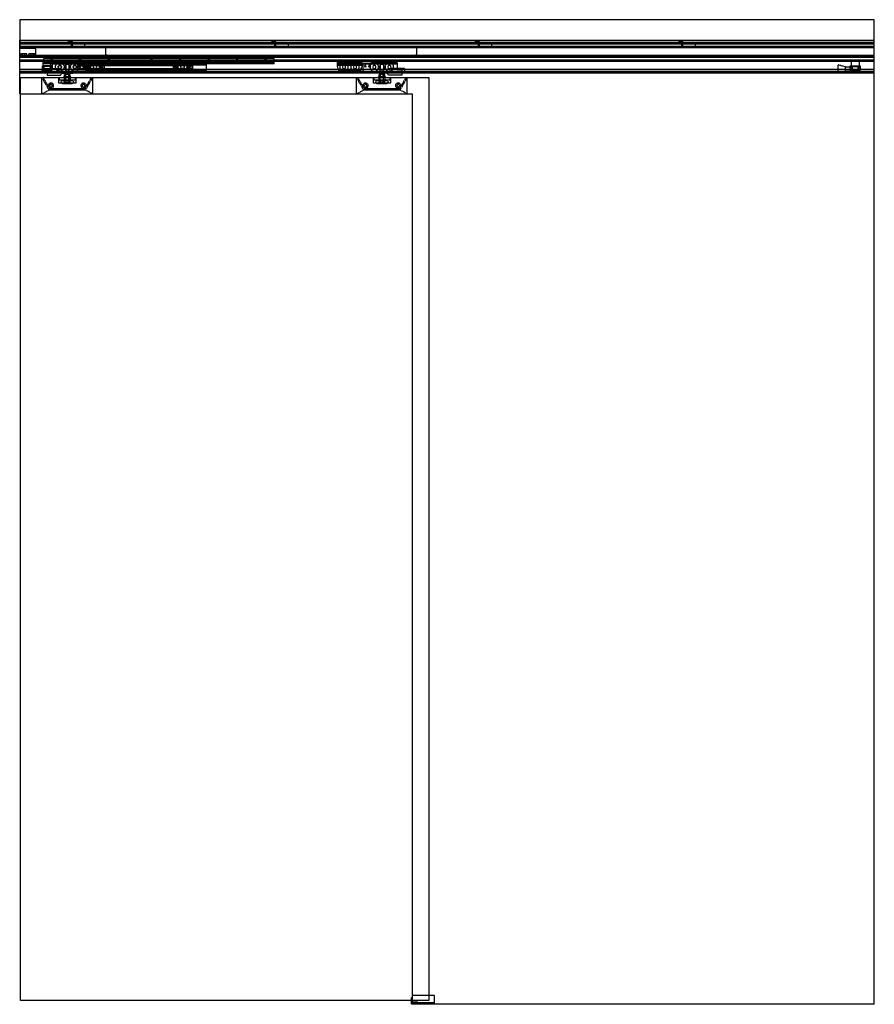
# Model space of a CAD drawing. Header units: millimetres. Extents: x 0 to 2100, y 0 to 2418.
import ezdxf

# ---------------------------------------------------------------- set-up
doc = ezdxf.new("R2010")
doc.units = ezdxf.units.MM
doc.header["$LTSCALE"] = 10
doc.linetypes.add('ALLCAD_Strich', pattern=[0.2, 0.15, -0.05])
doc.layers.add('BESCH_KONT_sich_schn_ansi_2d', color=40, linetype='Continuous')

msp = doc.modelspace()

# ---------------------------------------------------------------- linework, layer by layer
at = {"layer": 'BESCH_KONT_sich_schn_ansi_2d', "linetype": 'ALLCAD_Strich', "extrusion": (0, 1, -2.22045e-16)}
for p, q in [((2100, 2418), (0, 2418)), ((0, 2418), (0, 2368)), ((2100, 2368), (2100, 2418)), ((0, 2368), (2100, 2368)), ((0, 2368), (0, 2368)), ((0, 2368), (0, 2353)), ((0, 2236), (0, 2368)), ((2100, 2362), (0, 2362)), ((0, 2361.5), (0, 2361.5)), ((0, 2361.5), (0, 2361.5)), ((0, 2361.5), (0, 2361.5)), ((0, 2361.5), (0, 2361.5)), ((0, 2361.5), (0, 2361.5)), ((0, 2361.5), (0, 2361.5)), ((0, 2361.5), (0, 2361.5)), ((0, 2361.5), (0, 2361.5)), ((0, 2361.5), (0, 2361.5)), ((0, 2361.5), (0, 2361.5)), ((0, 2361.5), (0, 2361.5)), ((0, 2361.5), (0, 2361.5)), ((0, 2361.5), (0, 2361.5)), ((0, 2361.5), (0, 2361.5)), ((0, 2361.5), (0, 2361.5)), ((0, 2361.5), (0, 2361.5)), ((0, 2361.5), (0, 2361.5)), ((0, 2361.5), (0, 2361.5)), ((0, 2361.5), (0, 2361.5)), ((0, 2361.5), (0, 2361.5)), ((0, 2361.5), (0, 2361.5)), ((0, 2361.5), (0, 2361.5)), ((0, 2361.5), (0, 2361.5)), ((2100, 2361.5), (0, 2361.5)), ((0, 2359.5), (2100, 2359.5)), ((0, 2359), (2100, 2359)), ((0, 2353), (0, 2353)), ((0, 2353), (2100, 2353)), ((0, 2351.5), (0, 2351.5)), ((0, 2329.7), (0, 2351.5)), ((2100, 2351.5), (0, 2351.5)), ((2100, 2348.5), (0, 2348.5)), ((40, 2347), (0, 2347)), ((40, 2327), (40, 2347)), ((129.5, 2365), (119.5, 2365)), ((119.5, 2365), (119.5, 2362)), ((126.5, 2362), (126.5, 2351.5)), ((126.5, 2359), (126.5, 2362)), ((129.5, 2359), (129.5, 2365)), ((129.5, 2351.5), (129.5, 2359)), ((144.5, 2359), (144.5, 2362)), ((159.5, 2359), (159.5, 2351.5)), ((212, 2332), (212, 2348.5)), ((976, 2348.5), (212, 2348.5)), ((619.5, 2365), (619.5, 2362)), ((629.5, 2365), (619.5, 2365)), ((626.5, 2362), (626.5, 2351.5)), ((626.5, 2359), (626.5, 2362)), ((629.5, 2359), (629.5, 2365)), ((629.5, 2351.5), (629.5, 2359)), ((644.5, 2359), (644.5, 2362)), ((659.5, 2359), (659.5, 2351.5)), ((976, 2332), (976, 2348.5)), ((1119.5, 2365), (1119.5, 2362)), ((1129.5, 2365), (1119.5, 2365)), ((1126.5, 2362), (1126.5, 2351.5)), ((1126.5, 2359), (1126.5, 2362)), ((1129.5, 2359), (1129.5, 2365)), ((1129.5, 2351.5), (1129.5, 2359)), ((1144.5, 2359), (1144.5, 2362)), ((1159.5, 2359), (1159.5, 2351.5)), ((1619.5, 2365), (1619.5, 2362)), ((1629.5, 2365), (1619.5, 2365)), ((1626.5, 2362), (1626.5, 2351.5)), ((1626.5, 2359), (1626.5, 2362)), ((1629.5, 2359), (1629.5, 2365)), ((1629.5, 2351.5), (1629.5, 2359)), ((1644.5, 2359), (1644.5, 2362)), ((1659.5, 2359), (1659.5, 2351.5)), ((2100, 0), (2100, 2368)), ((2100, 2353), (2100, 2368)), ((2100, 2329.7), (2100, 2351.5)), ((0, 2329.7), (0, 2329.7)), ((0, 2329), (0, 2329.7)), ((2100, 2329.7), (0, 2329.7)), ((40, 2329.5), (0, 2329.5)), ((0, 2329), (0, 2329)), ((0, 2289), (0, 2329)), ((2100, 2329), (0, 2329)), ((40, 2328), (0, 2328)), ((2100, 2327.9), (0, 2327.9)), ((2100, 2327.2), (0, 2327.2)), ((40, 2327), (0, 2327)), ((2100, 2327), (0, 2327)), ((2100, 2325.5), (0, 2325.5)), ((0, 2325.5), (0, 2325.5)), ((0, 2325.5), (0, 2325.5)), ((0, 2325.5), (0, 2325.5)), ((0, 2325.5), (0, 2325.5)), ((0, 2325.5), (0, 2325.5)), ((0, 2325.5), (0, 2325.5)), ((0, 2325.5), (0, 2325.5)), ((0, 2325.5), (0, 2325.5)), ((0, 2325.5), (0, 2325.5)), ((0, 2325.5), (0, 2325.5)), ((0, 2325.5), (0, 2325.5)), ((0, 2325.5), (0, 2325.5)), ((0, 2325.5), (0, 2325.5)), ((0, 2325.5), (0, 2325.5)), ((0, 2325.5), (0, 2325.5)), ((0, 2325.5), (0, 2325.5)), ((0, 2325.5), (0, 2325.5)), ((0, 2325.5), (0, 2325.5)), ((0, 2325.5), (0, 2325.5)), ((0, 2325.5), (0, 2325.5)), ((0, 2325.5), (0, 2325.5)), ((0, 2325.5), (0, 2325.5)), ((0, 2325.5), (0, 2325.5)), ((0, 2325.5), (0, 2325.5)), ((10, 2334.5), (2.5, 2334.5)), ((2.5, 2329.5), (2.5, 2334.5)), ((7, 2328), (7, 2334.5)), ((17.5, 2334.5), (10, 2334.5)), ((13, 2328), (13, 2334.5)), ((17.5, 2329.5), (17.5, 2334.5)), ((30, 2334.5), (22.5, 2334.5)), ((22.5, 2329.5), (22.5, 2334.5)), ((27, 2328), (27, 2334.5)), ((37.5, 2334.5), (30, 2334.5)), ((33, 2328), (33, 2334.5)), ((37.5, 2329.5), (37.5, 2334.5)), ((40, 2328), (40, 2328)), ((40, 2328), (40, 2328)), ((40, 2328), (40, 2328)), ((40, 2328), (40, 2328)), ((40, 2328), (40, 2328)), ((40, 2328), (40, 2328)), ((40, 2328), (40, 2328)), ((40, 2328), (40, 2328)), ((40, 2328), (40, 2328)), ((40, 2328), (40, 2328)), ((40, 2328), (40, 2328)), ((40, 2328), (40, 2328)), ((40, 2328), (40, 2328)), ((40, 2328), (40, 2328)), ((40, 2328), (40, 2328)), ((40, 2328), (40, 2328)), ((40, 2328), (40, 2328)), ((40, 2328), (40, 2328)), ((40, 2328), (40, 2328)), ((40, 2328), (40, 2328)), ((40, 2328), (40, 2328)), ((40, 2328), (40, 2328)), ((40, 2328), (40, 2328)), ((40, 2328), (40, 2328)), ((40, 2328), (40, 2328)), ((40, 2328), (40, 2328)), ((40, 2328), (40, 2328)), ((40, 2328), (40, 2328)), ((40, 2328), (40, 2328)), ((40, 2328), (40, 2328)), ((40, 2328), (40, 2328)), ((40, 2328), (40, 2328)), ((40, 2328), (40, 2328)), ((40, 2328), (40, 2328)), ((625, 2323.4), (59, 2323.4)), ((59, 2317.4), (59, 2323.4)), ((625, 2322.9), (59, 2322.9)), ((76.5, 2323.4), (76.5, 2318.9)), ((79.5, 2323.4), (79.5, 2318.9)), ((146.5, 2323.4), (146.5, 2318.9)), ((149.5, 2323.4), (149.5, 2318.9)), ((212, 2332), (215, 2332)), ((215, 2332), (215, 2332)), ((215, 2332), (215, 2332)), ((215, 2332), (215, 2332)), ((215, 2332), (215, 2332)), ((215, 2332), (215, 2332)), ((215, 2332), (215, 2332)), ((215, 2332), (215, 2332)), ((215, 2332), (215, 2332)), ((215, 2332), (215, 2332)), ((215, 2332), (215, 2332)), ((215, 2332), (215, 2332)), ((215, 2332), (215, 2332)), ((215, 2332), (215, 2332)), ((215, 2332), (215, 2332)), ((215, 2332), (215, 2332)), ((215, 2332), (215, 2332)), ((215, 2332), (215, 2332)), ((215, 2332), (215, 2332)), ((215, 2332), (215, 2332)), ((215, 2332), (215, 2332)), ((215, 2332), (215, 2332)), ((215, 2332), (215, 2332)), ((215, 2332), (215, 2332)), ((215, 2332), (215, 2332)), ((215, 2332), (215, 2332)), ((215, 2332), (215, 2332)), ((215, 2332), (215, 2332)), ((215, 2332), (215, 2332)), ((215, 2332), (215, 2332)), ((215, 2332), (215, 2332)), ((215, 2332), (215, 2327)), ((973, 2327), (215, 2327)), ((216.5, 2323.4), (216.5, 2318.9)), ((219.5, 2323.4), (219.5, 2318.9)), ((322.5, 2323.4), (322.5, 2318.9)), ((325.5, 2323.4), (325.5, 2318.9)), ((392.5, 2323.4), (392.5, 2318.9)), ((395.5, 2323.4), (395.5, 2318.9)), ((462.5, 2323.4), (462.5, 2318.9)), ((465.5, 2323.4), (465.5, 2318.9)), ((532.5, 2323.4), (532.5, 2318.9)), ((535.5, 2323.4), (535.5, 2318.9)), ((602.5, 2323.4), (602.5, 2318.9)), ((605.5, 2323.4), (605.5, 2318.9)), ((625, 2317.4), (625, 2323.4)), ((973, 2327), (973, 2332)), ((973, 2332), (976, 2332)), ((2100, 2329), (2100, 2329.7)), ((2100, 2289), (2100, 2329)), ((0, 2319), (0, 2319)), ((0, 2319), (0, 2319)), ((0, 2319), (0, 2319)), ((0, 2319), (0, 2319)), ((0, 2319), (0, 2319)), ((0, 2319), (0, 2319)), ((0, 2319), (0, 2319)), ((0, 2319), (0, 2319)), ((0, 2319), (0, 2319)), ((0, 2319), (0, 2319)), ((0, 2319), (0, 2319)), ((0, 2319), (0, 2319)), ((0, 2319), (0, 2319)), ((0, 2319), (0, 2319)), ((0, 2319), (0, 2319)), ((0, 2319), (0, 2319)), ((0, 2319), (0, 2319)), ((0, 2319), (0, 2319)), ((0, 2319), (0, 2319)), ((0, 2319), (0, 2319)), ((0, 2319), (0, 2319)), ((0, 2319), (0, 2319)), ((0, 2319), (0, 2319)), ((0, 2319), (0, 2319)), ((0, 2319), (0, 2319)), ((0, 2319), (0, 2319)), ((0, 2319), (0, 2319)), ((0, 2319), (0, 2319)), ((0, 2319), (0, 2319)), ((0, 2319), (0, 2319)), ((2100, 2319), (0, 2319)), ((2100, 2316.5), (0, 2316.5)), ((2100, 2315), (0, 2315)), ((57.5, 2305), (55, 2305)), ((55, 2305), (55, 2295.5)), ((57, 2295.5), (57, 2303)), ((57, 2303), (57.5, 2303)), ((57.2, 2301.5), (59.2, 2301.5)), ((57.2, 2293.5), (57.2, 2301.5)), ((57.5, 2303), (57.5, 2316)), ((76.5, 2316), (57.5, 2316)), ((76.5, 2305), (57.5, 2305)), ((76.5, 2303), (57.5, 2303)), ((625, 2318.9), (59, 2318.9)), ((625, 2318.4), (59, 2318.4)), ((625, 2317.9), (59, 2317.9)), ((625, 2317.4), (59, 2317.4)), ((59, 2315.9), (59, 2317.4)), ((625, 2315.9), (59, 2315.9)), ((59, 2309.9), (59, 2315.9)), ((59, 2314.9), (59, 2314.9)), ((59, 2314.9), (59, 2314.9)), ((59, 2314.9), (59, 2314.9)), ((59, 2314.9), (59, 2314.9)), ((59, 2314.9), (59, 2314.9)), ((59, 2314.9), (59, 2314.9)), ((59, 2314.9), (59, 2314.9)), ((59, 2314.9), (59, 2314.9)), ((59, 2314.9), (59, 2314.9)), ((59, 2314.9), (625, 2314.9)), ((59, 2314.9), (59, 2314.9)), ((59, 2314.9), (59, 2314.9)), ((59, 2314.9), (59, 2314.9)), ((59, 2314.9), (59, 2314.9)), ((59, 2314.9), (59, 2314.9)), ((59, 2314.9), (59, 2314.9)), ((59, 2314.9), (59, 2314.9)), ((59, 2314.9), (59, 2314.9)), ((59, 2314.9), (59, 2314.9)), ((59, 2314.9), (59, 2314.9)), ((59, 2314.9), (59, 2314.9)), ((59, 2314.9), (59, 2314.9)), ((59, 2314.9), (59, 2314.9)), ((59, 2314.9), (59, 2314.9)), ((59, 2314.9), (59, 2314.9)), ((59, 2314.9), (59, 2314.9)), ((59, 2314.9), (59, 2314.9)), ((59, 2314.9), (59, 2314.9)), ((59, 2314.9), (59, 2314.9)), ((59, 2314.9), (59, 2314.9)), ((59, 2314.9), (59, 2314.9)), ((59, 2310.9), (625, 2310.9)), ((625, 2309.9), (59, 2309.9)), ((59, 2309.4), (59, 2309.9)), ((163, 2309.4), (59, 2309.4)), ((59.2, 2301.5), (59.2, 2295.5)), ((61.1, 2287.9), (61.1, 2297.9)), ((61.1, 2297.9), (97.1, 2297.9)), ((64.7, 2303), (64.7, 2305)), ((69.2, 2303), (69.2, 2305)), ((74.7, 2301.5), (76.7, 2301.5)), ((74.7, 2295.5), (74.7, 2301.5)), ((76.5, 2316), (76.5, 2317.9)), ((76.5, 2303), (76.5, 2316)), ((79, 2305), (76.5, 2305)), ((76.5, 2303), (77, 2303)), ((76.7, 2301.5), (76.7, 2293.5)), ((77, 2303), (77, 2295.5)), ((79, 2295.5), (79, 2305)), ((79.5, 2314.9), (79.5, 2317.9)), ((79.6, 2308.9), (79.6, 2309.9)), ((79.6, 2308.9), (79.6, 2295.4)), ((162.6, 2308.9), (79.6, 2308.9)), ((79.6, 2297.9), (97.1, 2297.9)), ((79.7, 2310.9), (142.6, 2310.9)), ((84.6, 2314.9), (142.6, 2314.9)), ((97.1, 2287.9), (97.1, 2297.9)), ((97.1, 2287.9), (97.1, 2297.9)), ((113, 2314.9), (113, 2306.6)), ((113, 2306.6), (113, 2297.2)), ((113, 2297.2), (113, 2286.4)), ((115.6, 2308.9), (115.6, 2310.9)), ((118.4, 2310.9), (118.4, 2308.9)), ((121, 2314.9), (121, 2306.8)), ((121, 2306.8), (121, 2297)), ((425.6, 2314.9), (142.6, 2314.9)), ((142.6, 2310.9), (142.6, 2314.9)), ((142.6, 2314.9), (142.6, 2310.9)), ((425.6, 2313.9), (142.6, 2313.9)), ((142.6, 2305.4), (142.6, 2310.9)), ((425.6, 2310.9), (142.6, 2310.9)), ((142.6, 2287.8), (142.6, 2310.9)), ((146.3, 2305.4), (142.6, 2305.4)), ((145.7, 2304.7), (142.6, 2304.7)), ((425.6, 2297.7), (142.6, 2297.7)), ((146.5, 2314.9), (146.5, 2317.9)), ((156.3, 2305.4), (148.9, 2305.4)), ((149.5, 2314.9), (149.5, 2317.9)), ((155.7, 2304.7), (149.5, 2304.7)), ((425.6, 2305.4), (158.9, 2305.4)), ((425.6, 2304.7), (159.5, 2304.7)), ((162.6, 2310.9), (162.6, 2308.9)), ((162.6, 2306.4), (162.6, 2308.9)), ((162.6, 2306.4), (207.6, 2306.4)), ((162.6, 2295.9), (162.6, 2306.4)), ((163, 2309.4), (163, 2308.9)), ((459, 2309.4), (163, 2309.4)), ((163, 2308.9), (163, 2306.4)), ((459, 2308.9), (163, 2308.9)), ((459, 2307.4), (163, 2307.4)), ((163, 2306.4), (163, 2295.9)), ((207.6, 2306.4), (207.6, 2295.9)), ((207.6, 2306.4), (207.6, 2306.4)), ((207.6, 2306.4), (207.6, 2306.4)), ((207.6, 2306.4), (207.6, 2306.4)), ((207.6, 2306.4), (207.6, 2306.4)), ((207.6, 2306.4), (207.6, 2306.4)), ((207.6, 2306.4), (207.6, 2306.4)), ((207.6, 2306.4), (207.6, 2306.4)), ((207.6, 2306.4), (207.6, 2306.4)), ((207.6, 2306.4), (207.6, 2306.4)), ((207.6, 2306.4), (207.6, 2306.4)), ((207.6, 2306.4), (207.6, 2306.4)), ((207.6, 2306.4), (207.6, 2306.4)), ((207.6, 2306.4), (207.6, 2306.4)), ((207.6, 2306.4), (207.6, 2306.4)), ((207.6, 2306.4), (207.6, 2306.4)), ((207.6, 2306.4), (207.6, 2306.4)), ((207.6, 2306.4), (207.6, 2306.4)), ((207.6, 2306.4), (207.6, 2306.4)), ((207.6, 2306.4), (207.6, 2306.4)), ((207.6, 2306.4), (207.6, 2306.4)), ((207.6, 2306.4), (207.6, 2306.4)), ((207.6, 2306.4), (207.6, 2306.4)), ((207.6, 2306.4), (207.6, 2306.4)), ((459, 2306.4), (207.6, 2306.4)), ((216.5, 2314.9), (216.5, 2317.9)), ((219.5, 2314.9), (219.5, 2317.9)), ((322.5, 2314.9), (322.5, 2317.9)), ((325.5, 2314.9), (325.5, 2317.9)), ((377.6, 2306.4), (422.6, 2306.4)), ((377.6, 2295.9), (377.6, 2306.4)), ((392.5, 2314.9), (392.5, 2317.9)), ((395.5, 2314.9), (395.5, 2317.9)), ((422.6, 2306.4), (422.6, 2295.9)), ((422.6, 2306.4), (422.6, 2306.4)), ((422.6, 2306.4), (422.6, 2306.4)), ((422.6, 2306.4), (422.6, 2306.4)), ((422.6, 2306.4), (422.6, 2306.4)), ((422.6, 2306.4), (422.6, 2306.4)), ((422.6, 2306.4), (422.6, 2306.4)), ((422.6, 2306.4), (422.6, 2306.4)), ((422.6, 2306.4), (422.6, 2306.4)), ((422.6, 2306.4), (422.6, 2306.4)), ((422.6, 2306.4), (422.6, 2306.4)), ((422.6, 2306.4), (422.6, 2306.4)), ((422.6, 2306.4), (422.6, 2306.4)), ((422.6, 2306.4), (422.6, 2306.4)), ((422.6, 2306.4), (422.6, 2306.4)), ((422.6, 2306.4), (422.6, 2306.4)), ((422.6, 2306.4), (422.6, 2306.4)), ((422.6, 2306.4), (422.6, 2306.4)), ((422.6, 2306.4), (422.6, 2306.4)), ((422.6, 2306.4), (422.6, 2306.4)), ((422.6, 2306.4), (422.6, 2306.4)), ((422.6, 2306.4), (422.6, 2306.4)), ((422.6, 2306.4), (422.6, 2306.4)), ((422.6, 2306.4), (422.6, 2306.4)), ((425.6, 2310.9), (425.6, 2314.9)), ((425.6, 2305.4), (425.6, 2310.9)), ((425.6, 2304.7), (425.6, 2305.4)), ((425.6, 2297.7), (425.6, 2304.7)), ((425.6, 2296.9), (425.6, 2297.7)), ((625, 2309.4), (459, 2309.4)), ((459, 2308.9), (459, 2309.4)), ((459, 2306.4), (459, 2308.9)), ((459, 2295.9), (459, 2306.4)), ((462.5, 2314.9), (462.5, 2317.9)), ((465.5, 2314.9), (465.5, 2317.9)), ((532.5, 2314.9), (532.5, 2317.9)), ((535.5, 2314.9), (535.5, 2317.9)), ((602.5, 2314.9), (602.5, 2317.9)), ((605.5, 2314.9), (605.5, 2317.9)), ((625, 2315.9), (625, 2317.4)), ((625, 2309.9), (625, 2315.9)), ((625, 2309.4), (625, 2309.9)), ((780.4, 2314.9), (780.4, 2310.9)), ((780.4, 2314.9), (840.4, 2314.9)), ((780.4, 2310.9), (780.4, 2308.9)), ((780.4, 2310.9), (840.4, 2310.9)), ((780.4, 2308.9), (780.4, 2305.4)), ((780.4, 2308.9), (840.4, 2308.9)), ((795, 2305.4), (780.4, 2305.4)), ((780.4, 2305.4), (780.4, 2303.6)), ((780.4, 2303.6), (783.4, 2293.6)), ((822, 2305.4), (798.8, 2305.4)), ((840.4, 2305.4), (825.8, 2305.4)), ((840.4, 2303.6), (837.4, 2293.6)), ((840.4, 2314.9), (840.4, 2310.9)), ((840.4, 2310.9), (840.4, 2308.9)), ((840.4, 2308.9), (840.4, 2308.9)), ((840.4, 2308.9), (840.4, 2308.9)), ((840.4, 2308.9), (840.4, 2308.9)), ((840.4, 2308.9), (840.4, 2308.9)), ((840.4, 2308.9), (840.4, 2308.9)), ((840.4, 2308.9), (840.4, 2308.9)), ((840.4, 2308.9), (840.4, 2308.9)), ((840.4, 2308.9), (840.4, 2308.9)), ((840.4, 2308.9), (840.4, 2308.9)), ((840.4, 2308.9), (840.4, 2308.9)), ((840.4, 2308.9), (840.4, 2308.9)), ((840.4, 2308.9), (840.4, 2308.9)), ((840.4, 2308.9), (840.4, 2308.9)), ((840.4, 2308.9), (840.4, 2308.9)), ((840.4, 2308.9), (840.4, 2308.9)), ((840.4, 2308.9), (840.4, 2308.9)), ((840.4, 2308.9), (840.4, 2308.9)), ((840.4, 2308.9), (840.4, 2308.9)), ((840.4, 2308.9), (840.4, 2308.9)), ((840.4, 2308.9), (840.4, 2308.9)), ((840.4, 2308.9), (840.4, 2308.9)), ((840.4, 2308.9), (840.4, 2308.9)), ((840.4, 2308.9), (840.4, 2308.9)), ((840.4, 2308.9), (840.4, 2305.4)), ((840.4, 2305.4), (840.4, 2303.6)), ((844.4, 2310.9), (864.4, 2310.9)), ((844.4, 2308.9), (844.4, 2310.9)), ((844.4, 2308.9), (844.4, 2308.9)), ((844.4, 2308.9), (844.4, 2308.9)), ((844.4, 2308.9), (844.4, 2308.9)), ((844.4, 2308.9), (844.4, 2308.9)), ((844.4, 2308.9), (844.4, 2308.9)), ((844.4, 2308.9), (844.4, 2308.9)), ((844.4, 2308.9), (844.4, 2308.9)), ((844.4, 2308.9), (844.4, 2308.9)), ((844.4, 2308.9), (844.4, 2308.9)), ((844.4, 2308.9), (844.4, 2308.9)), ((844.4, 2308.9), (844.4, 2308.9)), ((844.4, 2308.9), (844.4, 2308.9)), ((844.4, 2308.9), (844.4, 2308.9)), ((844.4, 2308.9), (844.4, 2308.9)), ((844.4, 2308.9), (844.4, 2308.9)), ((844.4, 2308.9), (844.4, 2308.9)), ((844.4, 2308.9), (844.4, 2308.9)), ((844.4, 2308.9), (844.4, 2308.9)), ((844.4, 2308.9), (844.4, 2308.9)), ((844.4, 2308.9), (844.4, 2308.9)), ((844.4, 2308.9), (844.4, 2308.9)), ((844.4, 2308.9), (844.4, 2308.9)), ((844.4, 2308.9), (844.4, 2308.9)), ((844.4, 2308.9), (844.4, 2308.9)), ((844.4, 2308.9), (844.4, 2308.9)), ((927.4, 2308.9), (844.4, 2308.9)), ((844.4, 2293.6), (844.4, 2308.9)), ((864.4, 2310.9), (864.4, 2314.9)), ((864.4, 2314.9), (922.4, 2314.9)), ((864.4, 2310.9), (927.3, 2310.9)), ((886, 2314.9), (886, 2306.8)), ((886, 2306.8), (886, 2297)), ((888.6, 2308.9), (888.6, 2310.9)), ((891.4, 2310.9), (891.4, 2308.9)), ((894, 2314.9), (894, 2306.6)), ((894, 2306.6), (894, 2297.2)), ((894, 2297.2), (894, 2286.4)), ((909.9, 2297.9), (909.9, 2292.9)), ((945.9, 2297.9), (909.9, 2297.9)), ((909.9, 2297.9), (909.9, 2292.9)), ((927.4, 2297.9), (909.9, 2297.9)), ((927.4, 2309.9), (927.4, 2308.9)), ((927.4, 2308.9), (927.4, 2295.4)), ((945.9, 2297.9), (945.9, 2292.9)), ((2011, 2287), (2011, 2307)), ((2029, 2302), (2011, 2307)), ((2029, 2292), (2029, 2302)), ((2029, 2302), (2041, 2302)), ((2041, 2295.5), (2041, 2305)), ((2041, 2305), (2043.5, 2305)), ((2043, 2303), (2043, 2295.5)), ((2043.5, 2303), (2043, 2303)), ((2043.2, 2301.5), (2045.2, 2301.5)), ((2043.2, 2293.5), (2043.2, 2301.5)), ((2043.5, 2316), (2043.5, 2303)), ((2043.5, 2316), (2062.5, 2316)), ((2043.5, 2305), (2062.5, 2305)), ((2043.5, 2303), (2062.5, 2303)), ((2045.2, 2301.5), (2045.2, 2295.5)), ((2050.7, 2303), (2050.7, 2305)), ((2055.2, 2303), (2055.2, 2305)), ((2060.7, 2301.5), (2062.7, 2301.5)), ((2060.7, 2295.5), (2060.7, 2301.5)), ((2062.5, 2316), (2062.5, 2303)), ((2062.5, 2305), (2065, 2305)), ((2063, 2303), (2062.5, 2303)), ((2062.7, 2301.5), (2062.7, 2293.5)), ((2063, 2295.5), (2063, 2303)), ((2065, 2305), (2065, 2295.5)), ((2100, 2296), (0, 2296)), ((2100, 2291), (0, 2291)), ((2100, 2289.5), (0, 2289.5)), ((0, 2289), (0, 2289)), ((0, 2287), (0, 2289)), ((2100, 2289), (0, 2289)), ((0, 2287), (0, 2287)), ((2100, 2287), (0, 2287)), ((2, 2276), (54.5, 2276)), ((2, 2236), (2, 2276)), ((54.5, 2276), (58, 2276)), ((72.3, 2245), (54.5, 2276)), ((54.5, 2236), (54.5, 2276)), ((55, 2295.5), (59.2, 2295.5)), ((55, 2292), (55, 2295.5)), ((55, 2295), (57, 2295)), ((55, 2293.5), (57, 2293.5)), ((55, 2292), (55, 2292)), ((55, 2292), (55, 2292)), ((55, 2292), (55, 2292)), ((55, 2292), (55, 2292)), ((55, 2292), (55, 2292)), ((55, 2292), (55, 2292)), ((55, 2292), (55, 2292)), ((55, 2292), (55, 2292)), ((55, 2292), (55, 2292)), ((55, 2292), (55, 2292)), ((55, 2292), (55, 2292)), ((55, 2292), (55, 2292)), ((55, 2292), (55, 2292)), ((55, 2292), (55, 2292)), ((55, 2292), (55, 2292)), ((55, 2292), (55, 2292)), ((55, 2292), (55, 2292)), ((55, 2292), (55, 2292)), ((55, 2292), (55, 2292)), ((55, 2292), (55, 2292)), ((55, 2292), (55, 2292)), ((55, 2292), (55, 2292)), ((55, 2292), (55, 2292)), ((55, 2292), (55, 2292)), ((55, 2292), (55, 2292)), ((55, 2292), (55, 2292)), ((55, 2292), (55, 2292)), ((55, 2292), (55, 2292)), ((55, 2292), (55, 2292)), ((55, 2292), (55, 2292)), ((55, 2287), (55, 2292)), ((55, 2292), (79, 2292)), ((57, 2290), (55, 2290)), ((57, 2290), (55, 2290)), ((57, 2293.5), (57, 2295.5)), ((57, 2293.5), (57, 2290)), ((59.2, 2293.5), (57, 2293.5)), ((57, 2293.5), (57, 2290)), ((74.1, 2248), (58, 2276)), ((58, 2276), (176, 2276)), ((59.2, 2295.5), (59.2, 2293.5)), ((59.2, 2295.5), (74.7, 2295.5)), ((59.2, 2293.5), (59.2, 2295.5)), ((74.7, 2293.5), (59.2, 2293.5)), ((59.2, 2293.5), (74.7, 2293.5)), ((61.1, 2287.9), (97.1, 2287.9)), ((62, 2287), (62, 2293.5)), ((64.5, 2293.5), (64.5, 2295.5)), ((65.2, 2293.5), (65.2, 2295.5)), ((79.6, 2295.4), (67.6, 2295.4)), ((67.6, 2295.4), (67.6, 2281.9)), ((67.6, 2287.9), (97.1, 2287.9)), ((67.6, 2281.9), (100.6, 2281.9)), ((68.7, 2293.5), (68.7, 2295.5)), ((69.5, 2293.5), (69.5, 2295.5)), ((72, 2287), (72, 2293.5)), ((74.7, 2293.5), (74.7, 2295.5)), ((74.7, 2295.5), (79, 2295.5)), ((74.7, 2295.5), (74.7, 2293.5)), ((77, 2293.5), (74.7, 2293.5)), ((77, 2293.5), (77, 2295.5)), ((77, 2295), (79, 2295)), ((77, 2290), (77, 2293.5)), ((77, 2293.5), (79, 2293.5)), ((77, 2290), (77, 2293.5)), ((79, 2290), (77, 2290)), ((79, 2290), (77, 2290)), ((79, 2292), (79, 2295.5)), ((79, 2287), (79, 2292)), ((79.6, 2295.4), (79.6, 2295.4)), ((79.6, 2295.4), (79.6, 2295.4)), ((79.6, 2295.4), (79.6, 2295.4)), ((79.6, 2295.4), (79.6, 2295.4)), ((79.6, 2295.4), (79.6, 2295.4)), ((79.6, 2295.4), (79.6, 2295.4)), ((79.6, 2295.4), (79.6, 2295.4)), ((79.6, 2295.4), (79.6, 2295.4)), ((79.6, 2295.4), (79.6, 2295.4)), ((79.6, 2295.4), (79.6, 2295.4)), ((79.6, 2295.4), (79.6, 2295.4)), ((79.6, 2295.4), (79.6, 2295.4)), ((79.6, 2295.4), (79.6, 2295.4)), ((79.6, 2295.4), (79.6, 2295.4)), ((79.6, 2295.4), (79.6, 2295.4)), ((79.6, 2295.4), (79.6, 2295.4)), ((79.6, 2295.4), (79.6, 2295.4)), ((96, 2262), (96, 2276)), ((137, 2275), (97, 2275)), ((97, 2275), (97, 2270.5)), ((100.6, 2281.9), (104.1, 2286.4)), ((104.1, 2286.4), (118.6, 2286.4)), ((125.5, 2278), (108.5, 2278)), ((108.5, 2276), (108.5, 2278)), ((110, 2284), (113.5, 2284)), ((110, 2278), (110, 2284)), ((110, 2270.5), (110, 2276)), ((112.8, 2270.5), (112.8, 2275)), ((113, 2264.5), (113, 2296)), ((113, 2276), (113, 2278)), ((113.5, 2284), (120.5, 2284)), ((113.5, 2278), (113.5, 2284)), ((118.6, 2286.4), (157.9, 2288.6)), ((120.5, 2284), (124, 2284)), ((120.5, 2278), (120.5, 2284)), ((120.5, 2278), (120.5, 2278)), ((120.5, 2278), (120.5, 2278)), ((120.5, 2278), (120.5, 2278)), ((120.5, 2278), (120.5, 2278)), ((120.5, 2278), (120.5, 2278)), ((120.5, 2278), (120.5, 2278)), ((120.5, 2278), (120.5, 2278)), ((120.5, 2278), (120.5, 2278)), ((120.5, 2278), (120.5, 2278)), ((120.5, 2278), (120.5, 2278)), ((120.5, 2278), (120.5, 2278)), ((120.5, 2278), (120.5, 2278)), ((120.5, 2278), (120.5, 2278)), ((120.5, 2278), (120.5, 2278)), ((120.5, 2278), (120.5, 2278)), ((120.5, 2278), (120.5, 2278)), ((120.5, 2278), (120.5, 2278)), ((120.5, 2278), (120.5, 2278)), ((120.5, 2278), (120.5, 2278)), ((120.5, 2278), (120.5, 2278)), ((120.5, 2278), (120.5, 2278)), ((120.5, 2278), (120.5, 2278)), ((120.5, 2278), (120.5, 2278)), ((121, 2297), (121, 2286.5)), ((121, 2264.5), (121, 2296)), ((121, 2276), (121, 2278)), ((121.3, 2270.5), (121.3, 2275)), ((124, 2278), (124, 2284)), ((124, 2276), (124, 2270.5)), ((125.5, 2276), (125.5, 2278)), ((137, 2270.5), (137, 2275)), ((138, 2276), (138, 2262)), ((425.6, 2296.9), (142.6, 2296.9)), ((142.6, 2294.9), (142.6, 2296.9)), ((425.6, 2294.9), (142.6, 2294.9)), ((176, 2276), (159.9, 2248)), ((161.7, 2245), (179.5, 2276)), ((207.6, 2295.9), (162.6, 2295.9)), ((162.6, 2293.6), (162.6, 2295.9)), ((163, 2295.9), (163, 2286.9)), ((163, 2294.9), (459, 2294.9)), ((163, 2293.9), (459, 2293.9)), ((459, 2292.4), (163, 2292.4)), ((459, 2288.4), (163, 2288.4)), ((459, 2286.9), (163, 2286.9)), ((176, 2276), (179.5, 2276)), ((179.5, 2236), (179.5, 2276)), ((179.5, 2276), (827.5, 2276)), ((459, 2295.9), (207.6, 2295.9)), ((216.5, 2292.4), (216.5, 2294.9)), ((219.5, 2292.4), (219.5, 2294.9)), ((322.5, 2292.4), (322.5, 2294.9)), ((325.5, 2292.4), (325.5, 2294.9)), ((422.6, 2295.9), (377.6, 2295.9)), ((392.5, 2292.4), (392.5, 2294.9)), ((395.5, 2292.4), (395.5, 2294.9)), ((425.6, 2294.9), (425.6, 2296.9)), ((459, 2286.9), (459, 2295.9)), ((783.4, 2293.6), (837.4, 2293.6)), ((827.5, 2276), (831, 2276)), ((845.3, 2245), (827.5, 2276)), ((827.5, 2236), (827.5, 2276)), ((847.1, 2248), (831, 2276)), ((831, 2276), (949, 2276)), ((888.4, 2286.4), (849.1, 2288.6)), ((869, 2262), (869, 2276)), ((910, 2275), (870, 2275)), ((870, 2275), (870, 2270.5)), ((898.5, 2278), (881.5, 2278)), ((881.5, 2276), (881.5, 2278)), ((883, 2284), (886.5, 2284)), ((883, 2278), (883, 2284)), ((883, 2270.5), (883, 2276)), ((885.8, 2270.5), (885.8, 2275)), ((886, 2297), (886, 2286.5)), ((886, 2264.5), (886, 2296)), ((886, 2276), (886, 2278)), ((886.5, 2284), (893.5, 2284)), ((886.5, 2278), (886.5, 2284)), ((902.9, 2286.4), (888.4, 2286.4)), ((893.5, 2284), (897, 2284)), ((893.5, 2278), (893.5, 2284)), ((893.5, 2278), (893.5, 2278)), ((893.5, 2278), (893.5, 2278)), ((893.5, 2278), (893.5, 2278)), ((893.5, 2278), (893.5, 2278)), ((893.5, 2278), (893.5, 2278)), ((893.5, 2278), (893.5, 2278)), ((893.5, 2278), (893.5, 2278)), ((893.5, 2278), (893.5, 2278)), ((893.5, 2278), (893.5, 2278)), ((893.5, 2278), (893.5, 2278)), ((893.5, 2278), (893.5, 2278)), ((893.5, 2278), (893.5, 2278)), ((893.5, 2278), (893.5, 2278)), ((893.5, 2278), (893.5, 2278)), ((893.5, 2278), (893.5, 2278)), ((893.5, 2278), (893.5, 2278)), ((893.5, 2278), (893.5, 2278)), ((893.5, 2278), (893.5, 2278)), ((893.5, 2278), (893.5, 2278)), ((893.5, 2278), (893.5, 2278)), ((893.5, 2278), (893.5, 2278)), ((893.5, 2278), (893.5, 2278)), ((893.5, 2278), (893.5, 2278)), ((894, 2264.5), (894, 2296)), ((894, 2276), (894, 2278)), ((894.3, 2270.5), (894.3, 2275)), ((897, 2278), (897, 2284)), ((897, 2276), (897, 2270.5)), ((898.5, 2276), (898.5, 2278)), ((906.4, 2281.9), (902.9, 2286.4)), ((939.4, 2281.9), (906.4, 2281.9)), ((909.9, 2292.9), (909.9, 2287.9)), ((909.9, 2292.9), (909.9, 2287.9)), ((945.9, 2287.9), (909.9, 2287.9)), ((939.4, 2287.9), (909.9, 2287.9)), ((910, 2270.5), (910, 2275)), ((911, 2276), (911, 2262)), ((927.4, 2295.4), (939.4, 2295.4)), ((949, 2276), (932.9, 2248)), ((934.7, 2245), (952.5, 2276)), ((939.4, 2295.4), (939.4, 2281.9)), ((945.9, 2292.9), (945.9, 2287.9)), ((949, 2276), (952.5, 2276)), ((952.5, 2236), (952.5, 2276)), ((952.5, 2276), (1005, 2276)), ((1005, 2276), (1005, 9)), ((2029, 2292), (2011, 2287)), ((2029, 2292), (2041, 2292)), ((2041, 2295.5), (2045.2, 2295.5)), ((2041, 2292), (2041, 2295.5)), ((2041, 2295), (2043, 2295)), ((2041, 2293.5), (2043, 2293.5)), ((2041, 2292), (2065, 2292)), ((2041, 2287), (2041, 2292)), ((2043, 2290), (2041, 2290)), ((2043, 2290), (2041, 2290)), ((2043, 2293.5), (2043, 2295.5)), ((2043, 2293.5), (2043, 2290)), ((2045.2, 2293.5), (2043, 2293.5)), ((2043, 2293.5), (2043, 2290)), ((2045.2, 2293.5), (2045.2, 2295.5)), ((2045.2, 2295.5), (2045.2, 2293.5)), ((2060.7, 2295.5), (2045.2, 2295.5)), ((2045.2, 2293.5), (2060.7, 2293.5)), ((2045.2, 2293.5), (2060.7, 2293.5)), ((2048, 2287), (2048, 2293.5)), ((2050.5, 2293.5), (2050.5, 2295.5)), ((2051.2, 2293.5), (2051.2, 2295.5)), ((2054.7, 2293.5), (2054.7, 2295.5)), ((2055.5, 2293.5), (2055.5, 2295.5)), ((2058, 2287), (2058, 2293.5)), ((2060.7, 2295.5), (2065, 2295.5)), ((2060.7, 2295.5), (2060.7, 2293.5)), ((2060.7, 2293.5), (2060.7, 2295.5)), ((2063, 2293.5), (2060.7, 2293.5)), ((2063, 2293.5), (2063, 2295.5)), ((2063, 2295), (2065, 2295)), ((2063, 2290), (2063, 2293.5)), ((2063, 2293.5), (2065, 2293.5)), ((2063, 2290), (2063, 2293.5)), ((2065, 2290), (2063, 2290)), ((2065, 2290), (2063, 2290)), ((2065, 2292), (2065, 2295.5)), ((2065, 2292), (2065, 2292)), ((2065, 2292), (2065, 2292)), ((2065, 2292), (2065, 2292)), ((2065, 2292), (2065, 2292)), ((2065, 2292), (2065, 2292)), ((2065, 2292), (2065, 2292)), ((2065, 2292), (2065, 2292)), ((2065, 2292), (2065, 2292)), ((2065, 2292), (2065, 2292)), ((2065, 2292), (2065, 2292)), ((2065, 2292), (2065, 2292)), ((2065, 2292), (2065, 2292)), ((2065, 2292), (2065, 2292)), ((2065, 2292), (2065, 2292)), ((2065, 2292), (2065, 2292)), ((2065, 2292), (2065, 2292)), ((2065, 2292), (2065, 2292)), ((2065, 2292), (2065, 2292)), ((2065, 2292), (2065, 2292)), ((2065, 2292), (2065, 2292)), ((2065, 2292), (2065, 2292)), ((2065, 2287), (2065, 2292)), ((2065, 2292), (2065, 2292)), ((2065, 2292), (2065, 2292)), ((2065, 2292), (2065, 2292)), ((2065, 2292), (2065, 2292)), ((2065, 2292), (2065, 2292)), ((2065, 2292), (2065, 2292)), ((2065, 2292), (2065, 2292)), ((2065, 2292), (2065, 2292)), ((2065, 2292), (2065, 2292)), ((2065, 2292), (2065, 2292)), ((2065, 2292), (2065, 2292)), ((2100, 2287), (2100, 2289)), ((138, 2262), (96, 2262)), ((97, 2270.5), (137, 2270.5)), ((106.3, 2269), (127.8, 2269)), ((127.8, 2260.5), (106.3, 2260.5)), ((110, 2264.5), (110, 2270.5)), ((110, 2264.5), (113.5, 2264.5)), ((113.5, 2264.5), (113.5, 2270.5)), ((113.5, 2264.5), (120.5, 2264.5)), ((120.5, 2264.5), (120.5, 2270.5)), ((120.5, 2264.5), (124, 2264.5)), ((120.5, 2264.5), (120.5, 2264.5)), ((120.5, 2264.5), (120.5, 2264.5)), ((120.5, 2264.5), (120.5, 2264.5)), ((120.5, 2264.5), (120.5, 2264.5)), ((120.5, 2264.5), (120.5, 2264.5)), ((120.5, 2264.5), (120.5, 2264.5)), ((120.5, 2264.5), (120.5, 2264.5)), ((120.5, 2264.5), (120.5, 2264.5)), ((120.5, 2264.5), (120.5, 2264.5)), ((120.5, 2264.5), (120.5, 2264.5)), ((120.5, 2264.5), (120.5, 2264.5)), ((120.5, 2264.5), (120.5, 2264.5)), ((120.5, 2264.5), (120.5, 2264.5)), ((120.5, 2264.5), (120.5, 2264.5)), ((120.5, 2264.5), (120.5, 2264.5)), ((120.5, 2264.5), (120.5, 2264.5)), ((120.5, 2264.5), (120.5, 2264.5)), ((120.5, 2264.5), (120.5, 2264.5)), ((120.5, 2264.5), (120.5, 2264.5)), ((120.5, 2264.5), (120.5, 2264.5)), ((120.5, 2264.5), (120.5, 2264.5)), ((120.5, 2264.5), (120.5, 2264.5)), ((120.5, 2264.5), (120.5, 2264.5)), ((124, 2264.5), (124, 2270.5)), ((911, 2262), (869, 2262)), ((870, 2270.5), (910, 2270.5)), ((879.3, 2269), (900.8, 2269)), ((900.8, 2260.5), (879.3, 2260.5)), ((883, 2264.5), (883, 2270.5)), ((883, 2264.5), (886.5, 2264.5)), ((886.5, 2264.5), (886.5, 2270.5)), ((886.5, 2264.5), (893.5, 2264.5)), ((893.5, 2264.5), (893.5, 2270.5)), ((893.5, 2264.5), (897, 2264.5)), ((893.5, 2264.5), (893.5, 2264.5)), ((893.5, 2264.5), (893.5, 2264.5)), ((893.5, 2264.5), (893.5, 2264.5)), ((893.5, 2264.5), (893.5, 2264.5)), ((893.5, 2264.5), (893.5, 2264.5)), ((893.5, 2264.5), (893.5, 2264.5)), ((893.5, 2264.5), (893.5, 2264.5)), ((893.5, 2264.5), (893.5, 2264.5)), ((893.5, 2264.5), (893.5, 2264.5)), ((893.5, 2264.5), (893.5, 2264.5)), ((893.5, 2264.5), (893.5, 2264.5)), ((893.5, 2264.5), (893.5, 2264.5)), ((893.5, 2264.5), (893.5, 2264.5)), ((893.5, 2264.5), (893.5, 2264.5)), ((893.5, 2264.5), (893.5, 2264.5)), ((893.5, 2264.5), (893.5, 2264.5)), ((893.5, 2264.5), (893.5, 2264.5)), ((893.5, 2264.5), (893.5, 2264.5)), ((893.5, 2264.5), (893.5, 2264.5)), ((893.5, 2264.5), (893.5, 2264.5)), ((893.5, 2264.5), (893.5, 2264.5)), ((893.5, 2264.5), (893.5, 2264.5)), ((893.5, 2264.5), (893.5, 2264.5)), ((897, 2264.5), (897, 2270.5)), ((0, 2236), (965, 2236)), ((2, 9), (2, 2236)), ((54.5, 2236), (72.3, 2245)), ((161.7, 2245), (72.3, 2245)), ((74.1, 2248), (74.1, 2248)), ((74.1, 2248), (74.1, 2248)), ((74.1, 2248), (74.1, 2248)), ((74.1, 2248), (74.1, 2248)), ((74.1, 2248), (74.1, 2248)), ((74.1, 2248), (74.1, 2248)), ((74.1, 2248), (74.1, 2248)), ((74.1, 2248), (74.1, 2248)), ((74.1, 2248), (74.1, 2248)), ((74.1, 2248), (74.1, 2248)), ((74.1, 2248), (74.1, 2248)), ((74.1, 2248), (74.1, 2248)), ((74.1, 2248), (74.1, 2248)), ((74.1, 2248), (74.1, 2248)), ((74.1, 2248), (74.1, 2248)), ((74.1, 2248), (74.1, 2248)), ((74.1, 2248), (74.1, 2248)), ((74.1, 2248), (74.1, 2248)), ((74.1, 2248), (74.1, 2248)), ((74.1, 2248), (74.1, 2248)), ((74.1, 2248), (74.1, 2248)), ((74.1, 2248), (74.1, 2248)), ((74.1, 2248), (74.1, 2248)), ((74.1, 2248), (74.1, 2248)), ((159.9, 2248), (74.1, 2248)), ((179.5, 2236), (161.7, 2245)), ((827.5, 2236), (845.3, 2245)), ((934.7, 2245), (845.3, 2245)), ((847.1, 2248), (847.1, 2248)), ((847.1, 2248), (847.1, 2248)), ((847.1, 2248), (847.1, 2248)), ((847.1, 2248), (847.1, 2248)), ((847.1, 2248), (847.1, 2248)), ((847.1, 2248), (847.1, 2248)), ((847.1, 2248), (847.1, 2248)), ((847.1, 2248), (847.1, 2248)), ((847.1, 2248), (847.1, 2248)), ((847.1, 2248), (847.1, 2248)), ((847.1, 2248), (847.1, 2248)), ((847.1, 2248), (847.1, 2248)), ((847.1, 2248), (847.1, 2248)), ((847.1, 2248), (847.1, 2248)), ((847.1, 2248), (847.1, 2248)), ((847.1, 2248), (847.1, 2248)), ((847.1, 2248), (847.1, 2248)), ((847.1, 2248), (847.1, 2248)), ((847.1, 2248), (847.1, 2248)), ((847.1, 2248), (847.1, 2248)), ((847.1, 2248), (847.1, 2248)), ((847.1, 2248), (847.1, 2248)), ((847.1, 2248), (847.1, 2248)), ((847.1, 2248), (847.1, 2248)), ((932.9, 2248), (847.1, 2248)), ((952.5, 2236), (934.7, 2245)), ((965, 0), (965, 2236)), ((963, 9), (2, 9)), ((963, 17), (965, 17)), ((963, 0), (963, 17)), ((965, 11), (963, 11)), ((1005, 9), (963, 9)), ((965, 6), (963, 6)), ((963, 2), (979, 2)), ((965, 0), (963, 0)), ((1019, 21.5), (965, 21.5)), ((965, 6), (965, 6)), ((965, 6), (965, 6)), ((965, 6), (965, 6)), ((965, 6), (965, 6)), ((965, 6), (965, 6)), ((965, 6), (965, 6)), ((965, 6), (965, 6)), ((965, 6), (965, 6)), ((965, 6), (965, 6)), ((965, 6), (965, 6)), ((965, 6), (965, 6)), ((965, 6), (965, 6)), ((965, 6), (965, 6)), ((965, 6), (965, 6)), ((965, 6), (965, 6)), ((965, 6), (965, 6)), ((965, 6), (965, 6)), ((965, 6), (965, 6)), ((965, 6), (965, 6)), ((965, 6), (965, 6)), ((965, 6), (965, 6)), ((965, 6), (965, 6)), ((965, 6), (965, 6)), ((965, 6), (965, 6)), ((965, 6), (965, 6)), ((965, 6), (965, 6)), ((965, 6), (965, 6)), ((965, 6), (965, 6)), ((965, 6), (965, 6)), ((965, 6), (965, 6)), ((965, 6), (965, 6)), ((965, 6), (979, 6)), ((1019, 4), (965, 4)), ((2100, 0), (965, 0)), ((969, 4), (969, 2)), ((974, 4), (974, 2)), ((979, 0), (979, 6)), ((979, 2), (1019, 2)), ((1010, 4), (1010, 2)), ((1015, 4), (1015, 2)), ((1019, 2), (1019, 21.5)), ((1019, 0), (1019, 2))]:
    msp.add_line(p, q, dxfattribs=at)
at = {"layer": 'BESCH_KONT_sich_schn_ansi_2d', "linetype": 'ALLCAD_Strich'}
for centre, radius in [((98.6, 2301.9), 10.5), ((98.6, 2301.9), 4), ((135.6, 2301.9), 10.5), ((135.6, 2301.9), 4), ((169.6, 2301.9), 2), ((185.1, 2301.9), 10.5), ((185.1, 2301.9), 4), ((185.1, 2301.9), 4), ((200.6, 2301.9), 2), ((384.6, 2301.9), 2), ((400.1, 2301.9), 10.5), ((400.1, 2301.9), 4), ((400.1, 2301.9), 4), ((415.6, 2301.9), 2)]:
    msp.add_circle(centre, radius, dxfattribs=at)
at = {"layer": 'BESCH_KONT_sich_schn_ansi_2d', "linetype": 'ALLCAD_Strich', "extrusion": (0, -2.22045e-16, -1)}
for centre, radius in [((-98.6, 2301.9), 4), ((-117.1, 2301.9), 6.25), ((-117.1, 2301.9), 6.25), ((-135.6, 2301.9), 4), ((-147.6, 2303.9), 3), ((-147.6, 2303.9), 2), ((-147.6, 2303.9), 2), ((-157.6, 2303.9), 3), ((-157.6, 2303.9), 2), ((-157.6, 2303.9), 2), ((-169.6, 2301.9), 4), ((-200.6, 2301.9), 4), ((-384.6, 2301.9), 4), ((-415.6, 2301.9), 4), ((-796.9, 2301.9), 10.5), ((-796.9, 2301.9), 4), ((-796.9, 2301.9), 4), ((-823.9, 2301.9), 10.5), ((-823.9, 2301.9), 4), ((-823.9, 2301.9), 4), ((-849.4, 2303.9), 2), ((-859.4, 2303.9), 2), ((-871.4, 2301.9), 10.5), ((-871.4, 2301.9), 4), ((-871.4, 2301.9), 4), ((-889.9, 2301.9), 6.25), ((-889.9, 2301.9), 6.25), ((-908.4, 2301.9), 10.5), ((-908.4, 2301.9), 4), ((-908.4, 2301.9), 4), ((-77, 2256), 6.5), ((-77, 2256), 3.25), ((-157, 2256), 6.5), ((-157, 2256), 3.25), ((-850, 2256), 6.5), ((-850, 2256), 3.25), ((-930, 2256), 6.5), ((-930, 2256), 3.25)]:
    msp.add_circle(centre, radius, dxfattribs=at)
for centre, radius, start, end in [((0, 2361.5), 0.00093, 90, 180), ((0, 2361.5), 0.00093, 180, 270), ((0, 2361.5), 0.00116, 90, 180), ((0, 2361.5), 0.00116, 180, 270), ((0, 2361.5), 0.00271, 0, 90), ((0, 2361.5), 0.00271, 270, 360), ((0, 2361.5), 0.00116, 90, 180), ((0, 2361.5), 0.00116, 180, 270), ((0, 2361.5), 0.00271, 0, 90), ((0, 2361.5), 0.00271, 270, 360), ((0, 2325.5), 0.00093, 90, 180), ((0, 2325.5), 0.00093, 180, 270), ((0, 2325.5), 0.00271, 0, 90), ((0, 2325.5), 0.00271, 270, 360), ((0, 2325.5), 0.00116, 90, 180), ((0, 2325.5), 0.00116, 180, 270), ((0, 2325.5), 0.00116, 90, 180), ((0, 2325.5), 0.00116, 180, 270), ((0, 2325.5), 0.00271, 0, 90), ((0, 2325.5), 0.00271, 270, 360), ((-84.6, 2309.9), 5, 0, 11.537), ((-84.6, 2309.9), 5, 11.537, 90), ((-207.6, 2306.4), 0.00093, 90, 180), ((-207.6, 2306.4), 0.00093, 180, 270), ((-207.6, 2306.4), 0.00116, 90, 180), ((-207.6, 2306.4), 0.00116, 180, 270), ((-207.6, 2306.4), 0.00271, 0, 90), ((-207.6, 2306.4), 0.00271, 270, 0), ((-207.6, 2306.4), 0.00116, 90, 180), ((-207.6, 2306.4), 0.00116, 180, 270), ((-207.6, 2306.4), 0.00271, 0, 90), ((-207.6, 2306.4), 0.00271, 270, 0), ((-422.6, 2306.4), 0.00093, 90, 180), ((-422.6, 2306.4), 0.00093, 180, 270), ((-422.6, 2306.4), 0.00116, 90, 180), ((-422.6, 2306.4), 0.00116, 180, 270), ((-422.6, 2306.4), 0.00271, 0, 90), ((-422.6, 2306.4), 0.00271, 270, 0), ((-422.6, 2306.4), 0.00116, 90, 180), ((-422.6, 2306.4), 0.00116, 180, 270), ((-422.6, 2306.4), 0.00271, 0, 90), ((-422.6, 2306.4), 0.00271, 270, 0), ((-840.4, 2308.9), 0.00093, 270, 0), ((-840.4, 2308.9), 0.00093, 360, 90), ((-840.4, 2308.9), 0.00116, 0, 90), ((-840.4, 2308.9), 0.00116, 270, 360), ((-840.4, 2308.9), 0.00116, 90, 180), ((-840.4, 2308.9), 0.00116, 180, 270), ((-840.4, 2308.9), 0.00116, 0, 90), ((-840.4, 2308.9), 0.00116, 270, 360), ((-840.4, 2308.9), 0.00116, 90, 180), ((-840.4, 2308.9), 0.00116, 180, 270), ((-844.4, 2308.9), 0.00093, 90, 180), ((-844.4, 2308.9), 0.00093, 180, 270), ((-844.4, 2308.9), 0.00116, 90, 180), ((-844.4, 2308.9), 0.00116, 180, 270), ((-844.4, 2308.9), 0.00271, 0, 90), ((-844.4, 2308.9), 0.00271, 270, 360), ((-844.4, 2308.9), 0.00116, 90, 180), ((-844.4, 2308.9), 0.00116, 180, 270), ((-844.4, 2308.9), 0.00271, 0, 90), ((-844.4, 2308.9), 0.00271, 270, 360), ((-922.4, 2309.9), 5, 90, 168.463), ((-922.4, 2309.9), 5, 168.463, 180), ((-120.5, 2278), 0.00093, 270, 0), ((-120.5, 2278), 0.00093, 0, 90), ((-120.5, 2278), 0.00116, 0, 90), ((-120.5, 2278), 0.00116, 270, 360), ((-120.5, 2278), 0.00116, 90, 180), ((-120.5, 2278), 0.00116, 180, 270), ((-120.5, 2278), 0.00116, 0, 90), ((-120.5, 2278), 0.00116, 270, 360), ((-120.5, 2278), 0.00116, 90, 180), ((-120.5, 2278), 0.00116, 180, 270), ((-849.4, 2293.6), 5, 273.2519, 0), ((-893.5, 2278), 0.00093, 270, 0), ((-893.5, 2278), 0.00093, 0, 90), ((-893.5, 2278), 0.00116, 0, 90), ((-893.5, 2278), 0.00116, 270, 360), ((-893.5, 2278), 0.00116, 90, 180), ((-893.5, 2278), 0.00116, 180, 270), ((-893.5, 2278), 0.00116, 0, 90), ((-893.5, 2278), 0.00116, 270, 360), ((-893.5, 2278), 0.00116, 90, 180), ((-893.5, 2278), 0.00116, 180, 270), ((-106.3, 2264.8), 4.25, 270, 90), ((-120.5, 2264.5), 0.00116, 0, 90), ((-120.5, 2264.5), 0.00116, 90, 180), ((-120.5, 2264.5), 0.00116, 180, 270), ((-120.5, 2264.5), 0.00116, 270, 360), ((-120.5, 2264.5), 0.00116, 0, 90), ((-120.5, 2264.5), 0.00116, 90, 180), ((-120.5, 2264.5), 0.00116, 180, 270), ((-120.5, 2264.5), 0.00116, 270, 360), ((-120.5, 2264.5), 0.00093, 270, 0), ((-120.5, 2264.5), 0.00093, 0, 90), ((-127.8, 2264.8), 4.25, 90, 270), ((-879.3, 2264.8), 4.25, 270, 90), ((-893.5, 2264.5), 0.00116, 0, 90), ((-893.5, 2264.5), 0.00116, 90, 180), ((-893.5, 2264.5), 0.00116, 180, 270), ((-893.5, 2264.5), 0.00116, 270, 360), ((-893.5, 2264.5), 0.00116, 0, 90), ((-893.5, 2264.5), 0.00116, 90, 180), ((-893.5, 2264.5), 0.00116, 180, 270), ((-893.5, 2264.5), 0.00116, 270, 360), ((-893.5, 2264.5), 0.00093, 270, 0), ((-893.5, 2264.5), 0.00093, 0, 90), ((-900.8, 2264.8), 4.25, 90, 270), ((-74.1, 2248), 0.00116, 180, 270), ((-74.1, 2248), 0.00116, 90, 180), ((-74.1, 2248), 0.00116, 270, 0), ((-74.1, 2248), 0.00116, 0, 90), ((-74.1, 2248), 0.00093, 0, 90), ((-74.1, 2248), 0.00093, 270, 360), ((-74.1, 2248), 0.00116, 0, 90), ((-74.1, 2248), 0.00116, 270, 0), ((-74.1, 2248), 0.00116, 90, 180), ((-74.1, 2248), 0.00116, 180, 270), ((-847.1, 2248), 0.00116, 180, 270), ((-847.1, 2248), 0.00116, 90, 180), ((-847.1, 2248), 0.00116, 270, 0), ((-847.1, 2248), 0.00116, 0, 90), ((-847.1, 2248), 0.00093, 0, 90), ((-847.1, 2248), 0.00093, 270, 360), ((-847.1, 2248), 0.00116, 0, 90), ((-847.1, 2248), 0.00116, 270, 0), ((-847.1, 2248), 0.00116, 90, 180), ((-847.1, 2248), 0.00116, 180, 270)]:
    msp.add_arc(centre, radius, start, end, dxfattribs=at)
at = {"layer": 'BESCH_KONT_sich_schn_ansi_2d', "linetype": 'ALLCAD_Strich'}
for centre, radius, start, end in [((0, 2361.5), 0.00217, 270, 0), ((0, 2361.5), 0.00217, 360, 90), ((0, 2361.5), 0.00271, 270, 360), ((0, 2361.5), 0.00271, 0, 90), ((0, 2361.5), 0.00116, 180, 270), ((0, 2361.5), 0.00116, 90, 180), ((0, 2361.5), 0.00271, 270, 360), ((0, 2361.5), 0.00271, 0, 90), ((0, 2361.5), 0.00116, 180, 270), ((0, 2361.5), 0.00116, 90, 180), ((0, 2325.5), 0.00217, 270, 0), ((0, 2325.5), 0.00217, 360, 90), ((0, 2325.5), 0.00116, 180, 270), ((0, 2325.5), 0.00116, 90, 180), ((0, 2325.5), 0.00271, 270, 360), ((0, 2325.5), 0.00271, 0, 90), ((0, 2325.5), 0.00271, 270, 360), ((0, 2325.5), 0.00271, 0, 90), ((0, 2325.5), 0.00116, 180, 270), ((0, 2325.5), 0.00116, 90, 180), ((207.6, 2306.4), 0.00217, 270, 0), ((207.6, 2306.4), 0.00217, 360, 90), ((207.6, 2306.4), 0.00271, 270, 0), ((207.6, 2306.4), 0.00271, 0, 90), ((207.6, 2306.4), 0.00116, 180, 270), ((207.6, 2306.4), 0.00116, 90, 180), ((207.6, 2306.4), 0.00271, 270, 0), ((207.6, 2306.4), 0.00271, 0, 90), ((207.6, 2306.4), 0.00116, 180, 270), ((207.6, 2306.4), 0.00116, 90, 180), ((422.6, 2306.4), 0.00217, 270, 0), ((422.6, 2306.4), 0.00217, 360, 90), ((422.6, 2306.4), 0.00271, 270, 0), ((422.6, 2306.4), 0.00271, 0, 90), ((422.6, 2306.4), 0.00116, 180, 270), ((422.6, 2306.4), 0.00116, 90, 180), ((422.6, 2306.4), 0.00271, 270, 0), ((422.6, 2306.4), 0.00271, 0, 90), ((422.6, 2306.4), 0.00116, 180, 270), ((422.6, 2306.4), 0.00116, 90, 180), ((840.4, 2308.9), 0.00217, 90, 180), ((840.4, 2308.9), 0.00217, 180, 270), ((840.4, 2308.9), 0.00271, 0, 90), ((840.4, 2308.9), 0.00271, 90, 180), ((840.4, 2308.9), 0.00271, 180, 270), ((840.4, 2308.9), 0.00271, 270, 360), ((840.4, 2308.9), 0.00271, 0, 90), ((840.4, 2308.9), 0.00271, 90, 180), ((840.4, 2308.9), 0.00271, 180, 270), ((840.4, 2308.9), 0.00271, 270, 360), ((844.4, 2308.9), 0.00217, 270, 0), ((844.4, 2308.9), 0.00217, 360, 90), ((844.4, 2308.9), 0.00271, 270, 360), ((844.4, 2308.9), 0.00271, 0, 90), ((844.4, 2308.9), 0.00116, 180, 270), ((844.4, 2308.9), 0.00116, 90, 180), ((844.4, 2308.9), 0.00271, 270, 360), ((844.4, 2308.9), 0.00271, 0, 90), ((844.4, 2308.9), 0.00116, 180, 270), ((844.4, 2308.9), 0.00116, 90, 180), ((120.5, 2278), 0.00217, 90, 180), ((120.5, 2278), 0.00217, 180, 270), ((120.5, 2278), 0.00271, 0, 90), ((120.5, 2278), 0.00271, 90, 180), ((120.5, 2278), 0.00271, 180, 270), ((120.5, 2278), 0.00271, 270, 0), ((120.5, 2278), 0.00271, 0, 90), ((120.5, 2278), 0.00271, 90, 180), ((120.5, 2278), 0.00271, 180, 270), ((120.5, 2278), 0.00271, 270, 0), ((157.6, 2293.6), 5, 273.2519, 0), ((893.5, 2278), 0.00217, 90, 180), ((893.5, 2278), 0.00217, 180, 270), ((893.5, 2278), 0.00271, 0, 90), ((893.5, 2278), 0.00271, 90, 180), ((893.5, 2278), 0.00271, 180, 270), ((893.5, 2278), 0.00271, 270, 0), ((893.5, 2278), 0.00271, 0, 90), ((893.5, 2278), 0.00271, 90, 180), ((893.5, 2278), 0.00271, 180, 270), ((893.5, 2278), 0.00271, 270, 0), ((120.5, 2264.5), 0.00271, 0, 90), ((120.5, 2264.5), 0.00271, 270, 0), ((120.5, 2264.5), 0.00271, 90, 180), ((120.5, 2264.5), 0.00271, 180, 270), ((120.5, 2264.5), 0.00271, 270, 0), ((120.5, 2264.5), 0.00271, 0, 90), ((120.5, 2264.5), 0.00271, 90, 180), ((120.5, 2264.5), 0.00271, 180, 270), ((120.5, 2264.5), 0.00217, 90, 180), ((120.5, 2264.5), 0.00217, 180, 270), ((893.5, 2264.5), 0.00271, 0, 90), ((893.5, 2264.5), 0.00271, 270, 0), ((893.5, 2264.5), 0.00271, 90, 180), ((893.5, 2264.5), 0.00271, 180, 270), ((893.5, 2264.5), 0.00271, 270, 0), ((893.5, 2264.5), 0.00271, 0, 90), ((893.5, 2264.5), 0.00271, 90, 180), ((893.5, 2264.5), 0.00271, 180, 270), ((893.5, 2264.5), 0.00217, 90, 180), ((893.5, 2264.5), 0.00217, 180, 270), ((74.1, 2248), 0.00271, 0, 90), ((74.1, 2248), 0.00271, 270, 360), ((74.1, 2248), 0.00271, 90, 180), ((74.1, 2248), 0.00271, 180, 270), ((74.1, 2248), 0.00217, 180, 270), ((74.1, 2248), 0.00217, 90, 180), ((74.1, 2248), 0.00271, 180, 270), ((74.1, 2248), 0.00271, 90, 180), ((74.1, 2248), 0.00271, 270, 360), ((74.1, 2248), 0.00271, 0, 90), ((847.1, 2248), 0.00271, 0, 90), ((847.1, 2248), 0.00271, 270, 360), ((847.1, 2248), 0.00271, 90, 180), ((847.1, 2248), 0.00271, 180, 270), ((847.1, 2248), 0.00217, 180, 270), ((847.1, 2248), 0.00217, 90, 180), ((847.1, 2248), 0.00271, 180, 270), ((847.1, 2248), 0.00271, 90, 180), ((847.1, 2248), 0.00271, 270, 360), ((847.1, 2248), 0.00271, 0, 90)]:
    msp.add_arc(centre, radius, start, end, dxfattribs=at)

doc.saveas('drawing.dxf')
